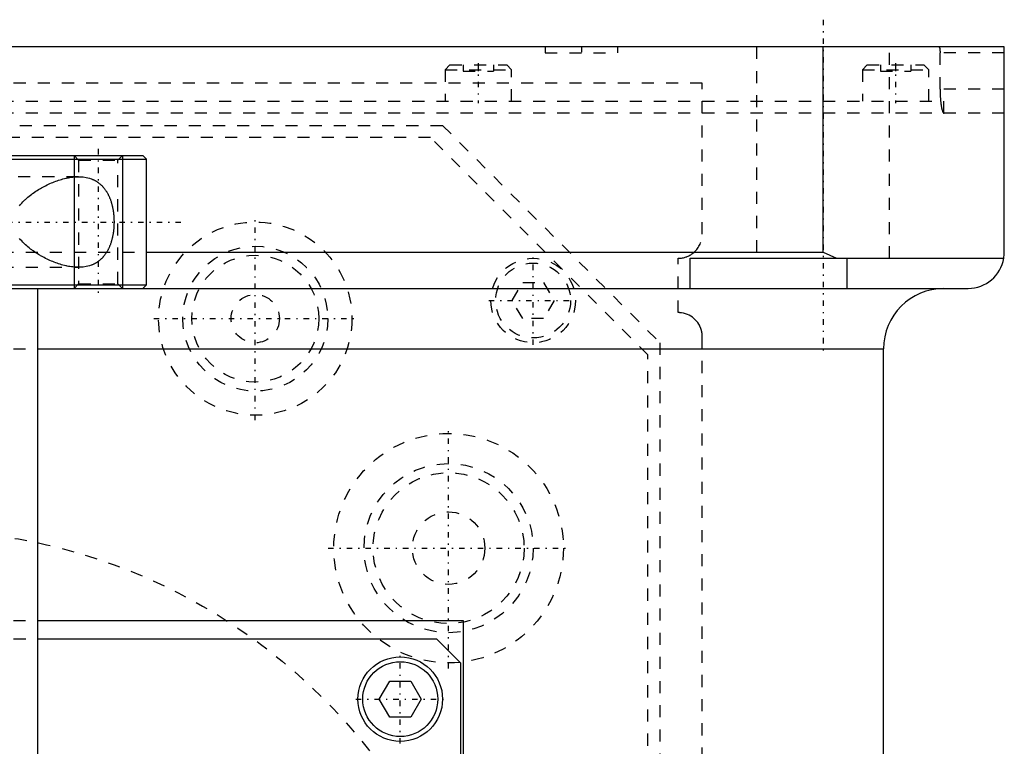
# Model space of a CAD drawing. Extents: x -90 to 90, y -97 to 327.
# Tile 10 of 10: x 9 to 90, y 259 to 319. Entities that reach past the tile are written whole.
import ezdxf

# ---------------------------------------------------------------- set-up
doc = ezdxf.new("R2010")
doc.units = 0
doc.linetypes.add('CENTER', pattern=[1.5, 0.45, -0.5, 0.05, -0.5])
doc.linetypes.add('DASHED', pattern=[2, 1, -1])
for name, color, linetype in [('AM_0', 7, 'CONTINUOUS'), ('AM_10', 7, 'CONTINUOUS'), ('AM_3', 7, 'DASHED'), ('AM_7', 7, 'CENTER')]:
    doc.layers.add(name, color=color, linetype=linetype)

msp = doc.modelspace()

# ---------------------------------------------------------------- linework, layer by layer
at = {"layer": 'AM_0', "color": 7, "linetype": 'CONTINUOUS'}
for p, q in [((90, 316.5), (-90, 316.5)), ((75, 299.5), (75, 316.5)), ((90, 299.5), (90, 316.5)), ((-18.7, 307.5), (18.7, 307.5)), ((19, 307.2), (18.7, 307.5)), ((0.75, 307.2), (19, 307.2)), ((19, 296.8), (19, 307.2)), ((19, 299.5), (75, 299.5)), ((75, 299.5), (76.121, 299)), ((64, 299), (89.958, 299)), ((64, 296.5), (64, 299)), ((77, 296.5), (77, 299)), ((0.75, 296.8), (19, 296.8)), ((18.7, 296.5), (19, 296.8)), ((0.75, 296.5), (18.7, 296.5)), ((10, 212.5), (10, 296.5)), ((10, 296.5), (87, 296.5)), ((10.011, 291.5), (80, 291.5)), ((80, 30), (80, 291.5)), ((10.011, 269), (45.211, 269)), ((45.211, 269), (45.211, 244.674)), ((10, 267.5), (43, 267.5)), ((43, 267.5), (45, 265.5)), ((45, 265.5), (45, 245.02)), ((38.268, 262.5), (39.134, 264)), ((39.134, 264), (40.866, 264)), ((40.866, 264), (41.732, 262.5)), ((39.134, 261), (38.268, 262.5)), ((41.732, 262.5), (40.866, 261)), ((40.866, 261), (39.134, 261))]:
    msp.add_line(p, q, dxfattribs=at)
for points in [[(8.49, 303.352, 0), (8.579, 303.463, 0), (8.673, 303.571, 0), (8.77, 303.676, 0), (8.871, 303.778, 0), (8.922, 303.827, 0), (8.974, 303.876, 0), (9.079, 303.971, 0), (9.186, 304.062, 0), (9.293, 304.151, 0), (9.401, 304.235, 0), (9.509, 304.316, 0), (9.563, 304.356, 0), (9.617, 304.394, 0), (9.726, 304.469, 0), (9.836, 304.543, 0), (9.948, 304.615, 0), (10.062, 304.686, 0), (10.176, 304.754, 0), (10.234, 304.788, 0), (10.292, 304.821, 0), (10.409, 304.886, 0), (10.527, 304.948, 0), (10.645, 305.009, 0), (10.765, 305.068, 0), (10.884, 305.125, 0), (10.944, 305.152, 0), (11.004, 305.179, 0), (11.124, 305.231, 0), (11.245, 305.281, 0), (11.305, 305.306, 0), (11.365, 305.329, 0), (11.486, 305.375, 0), (11.606, 305.418, 0), (11.666, 305.438, 0), (11.726, 305.458, 0), (11.845, 305.496, 0), (11.964, 305.532, 0), (12.083, 305.565, 0), (12.2, 305.595, 0), (12.317, 305.623, 0), (12.375, 305.636, 0), (12.433, 305.648, 0), (12.548, 305.671, 0), (12.662, 305.69, 0), (12.775, 305.707, 0), (12.886, 305.721, 0), (12.996, 305.733, 0), (13.051, 305.737, 0), (13.105, 305.741, 0), (13.212, 305.747, 0), (13.318, 305.75, 0), (13.37, 305.75, 0)], [(13.37, 305.75, 0), (13.498, 305.748, 0), (13.757, 305.729, 0), (14.013, 305.69, 0), (14.14, 305.662, 0), (14.265, 305.628, 0), (14.409, 305.58, 0), (14.45, 305.565, 0), (14.49, 305.549, 0), (14.51, 305.541, 0), (14.53, 305.533, 0), (14.57, 305.516, 0), (14.609, 305.498, 0), (14.648, 305.479, 0), (14.687, 305.46, 0), (14.725, 305.44, 0), (14.744, 305.43, 0), (14.763, 305.419, 0), (14.801, 305.398, 0), (14.839, 305.376, 0), (14.876, 305.353, 0), (14.912, 305.329, 0), (14.949, 305.305, 0), (14.967, 305.292, 0), (14.985, 305.28, 0), (15.02, 305.254, 0), (15.055, 305.227, 0), (15.09, 305.2, 0), (15.124, 305.172, 0), (15.158, 305.144, 0), (15.175, 305.129, 0), (15.192, 305.114, 0), (15.225, 305.084, 0), (15.257, 305.054, 0), (15.289, 305.022, 0), (15.321, 304.99, 0), (15.352, 304.957, 0), (15.368, 304.941, 0), (15.383, 304.924, 0), (15.413, 304.89, 0), (15.443, 304.855, 0), (15.458, 304.838, 0), (15.472, 304.82, 0), (15.501, 304.784, 0), (15.529, 304.747, 0), (15.543, 304.728, 0), (15.557, 304.71, 0), (15.584, 304.672, 0), (15.611, 304.633, 0), (15.637, 304.594, 0), (15.663, 304.555, 0), (15.689, 304.514, 0), (15.701, 304.494, 0), (15.714, 304.473, 0), (15.738, 304.431, 0), (15.763, 304.388, 0), (15.786, 304.344, 0), (15.81, 304.299, 0), (15.833, 304.254, 0), (15.845, 304.23, 0), (15.856, 304.207, 0), (15.878, 304.16, 0), (15.9, 304.111, 0), (15.922, 304.062, 0), (15.943, 304.013, 0), (15.963, 303.962, 0), (15.973, 303.936, 0), (15.983, 303.911, 0), (16.003, 303.858, 0), (16.021, 303.806, 0), (16.04, 303.752, 0), (16.058, 303.698, 0), (16.075, 303.643, 0), (16.083, 303.616, 0), (16.091, 303.588, 0), (16.107, 303.532, 0), (16.123, 303.475, 0), (16.138, 303.418, 0), (16.152, 303.361, 0), (16.166, 303.303, 0), (16.172, 303.273, 0), (16.179, 303.244, 0), (16.191, 303.185, 0), (16.203, 303.126, 0), (16.209, 303.096, 0), (16.214, 303.066, 0), (16.225, 303.006, 0), (16.234, 302.946, 0), (16.239, 302.916, 0), (16.244, 302.885, 0), (16.252, 302.825, 0), (16.26, 302.764, 0), (16.268, 302.703, 0), (16.274, 302.641, 0), (16.281, 302.58, 0), (16.283, 302.549, 0), (16.286, 302.519, 0), (16.291, 302.457, 0), (16.295, 302.396, 0), (16.299, 302.334, 0), (16.302, 302.273, 0), (16.304, 302.212, 0), (16.305, 302.182, 0), (16.306, 302.151, 0), (16.307, 302.091, 0), (16.308, 302.03, 0), (16.308, 302, 0)], [(16.308, 302, 0), (16.308, 301.97, 0), (16.307, 301.909, 0), (16.306, 301.849, 0), (16.305, 301.818, 0), (16.304, 301.788, 0), (16.302, 301.727, 0), (16.299, 301.666, 0), (16.295, 301.604, 0), (16.291, 301.543, 0), (16.286, 301.481, 0), (16.283, 301.451, 0), (16.281, 301.42, 0), (16.274, 301.359, 0), (16.268, 301.297, 0), (16.26, 301.236, 0), (16.252, 301.175, 0), (16.244, 301.115, 0), (16.239, 301.084, 0), (16.234, 301.054, 0), (16.225, 300.994, 0), (16.214, 300.934, 0), (16.209, 300.904, 0), (16.203, 300.874, 0), (16.191, 300.815, 0), (16.179, 300.756, 0), (16.172, 300.727, 0), (16.166, 300.697, 0), (16.152, 300.639, 0), (16.138, 300.582, 0), (16.123, 300.525, 0), (16.107, 300.468, 0), (16.091, 300.412, 0), (16.083, 300.384, 0), (16.075, 300.357, 0), (16.058, 300.302, 0), (16.04, 300.248, 0), (16.021, 300.194, 0), (16.003, 300.142, 0), (15.983, 300.089, 0), (15.973, 300.064, 0), (15.963, 300.038, 0), (15.943, 299.987, 0), (15.922, 299.938, 0), (15.9, 299.889, 0), (15.878, 299.84, 0), (15.856, 299.793, 0), (15.845, 299.77, 0), (15.833, 299.746, 0), (15.81, 299.701, 0), (15.786, 299.656, 0), (15.763, 299.612, 0), (15.738, 299.569, 0), (15.714, 299.527, 0), (15.701, 299.506, 0), (15.689, 299.486, 0), (15.663, 299.445, 0), (15.637, 299.406, 0), (15.611, 299.367, 0), (15.584, 299.328, 0), (15.557, 299.29, 0), (15.543, 299.272, 0), (15.529, 299.253, 0), (15.501, 299.216, 0), (15.472, 299.18, 0), (15.458, 299.162, 0), (15.443, 299.145, 0), (15.413, 299.11, 0), (15.383, 299.076, 0), (15.368, 299.059, 0), (15.352, 299.043, 0), (15.321, 299.01, 0), (15.289, 298.978, 0), (15.257, 298.946, 0), (15.225, 298.916, 0), (15.192, 298.886, 0), (15.175, 298.871, 0), (15.158, 298.856, 0), (15.124, 298.828, 0), (15.09, 298.8, 0), (15.055, 298.773, 0), (15.02, 298.746, 0), (14.985, 298.72, 0), (14.967, 298.708, 0), (14.949, 298.695, 0), (14.912, 298.671, 0), (14.876, 298.647, 0), (14.839, 298.624, 0), (14.801, 298.602, 0), (14.763, 298.581, 0), (14.744, 298.57, 0), (14.725, 298.56, 0), (14.687, 298.54, 0), (14.648, 298.521, 0), (14.609, 298.502, 0), (14.57, 298.484, 0), (14.53, 298.467, 0), (14.51, 298.459, 0), (14.49, 298.451, 0), (14.45, 298.435, 0), (14.409, 298.42, 0), (14.265, 298.372, 0), (14.14, 298.338, 0), (14.013, 298.31, 0), (13.757, 298.271, 0), (13.498, 298.252, 0), (13.37, 298.25, 0)], [(13.37, 298.25, 0), (13.318, 298.25, 0), (13.212, 298.253, 0), (13.105, 298.259, 0), (13.051, 298.263, 0), (12.996, 298.267, 0), (12.886, 298.279, 0), (12.775, 298.293, 0), (12.662, 298.31, 0), (12.548, 298.329, 0), (12.433, 298.352, 0), (12.375, 298.364, 0), (12.317, 298.377, 0), (12.2, 298.405, 0), (12.083, 298.435, 0), (11.964, 298.468, 0), (11.845, 298.504, 0), (11.726, 298.542, 0), (11.666, 298.562, 0), (11.606, 298.582, 0), (11.486, 298.625, 0), (11.365, 298.671, 0), (11.305, 298.694, 0), (11.245, 298.719, 0), (11.124, 298.769, 0), (11.004, 298.821, 0), (10.944, 298.848, 0), (10.884, 298.875, 0), (10.765, 298.932, 0), (10.645, 298.991, 0), (10.527, 299.052, 0), (10.409, 299.114, 0), (10.292, 299.179, 0), (10.234, 299.212, 0), (10.176, 299.246, 0), (10.062, 299.314, 0), (9.948, 299.385, 0), (9.836, 299.457, 0), (9.726, 299.531, 0), (9.617, 299.606, 0), (9.563, 299.644, 0), (9.509, 299.684, 0), (9.401, 299.765, 0), (9.293, 299.849, 0), (9.186, 299.938, 0), (9.079, 300.029, 0), (8.974, 300.124, 0), (8.922, 300.173, 0), (8.871, 300.222, 0), (8.77, 300.324, 0), (8.673, 300.429, 0), (8.579, 300.537, 0), (8.49, 300.648, 0)], [(89.958, 299, 0), (89.971, 299.084, 0), (89.99, 299.251, 0), (89.999, 299.418, 0), (90, 299.5, 0)]]:
    msp.add_polyline3d(points, dxfattribs=at)
for radius in [3.5, 3.1]:
    msp.add_circle((40, 262.5), radius, dxfattribs=at)
for centre, radius, start, end in [((87, 299.5), 3, 270, 350.40593), ((85, 291.5), 5, 90, 180)]:
    msp.add_arc(centre, radius, start, end, dxfattribs=at)
at = {"layer": 'AM_10', "color": 7, "linetype": 'CONTINUOUS'}
for p, q in [((13, 307.5), (13, 296.5)), ((17, 307.5), (17, 296.5))]:
    msp.add_line(p, q, dxfattribs=at)
at = {"layer": 'AM_3', "color": 6, "linetype": 'DASHED'}
for p, q in [((52, 316.5), (52, 316)), ((58, 316), (58, 316.5)), ((69.5, 316.5), (69.5, 299)), ((80.5, 299), (80.5, 316.5)), ((52, 316), (58, 316)), ((90, 316), (84.682, 316)), ((84.682, 313), (84.682, 316)), ((44.11, 315), (43.71, 314.6)), ((43.71, 314.6), (43.71, 312)), ((43.71, 314.6), (49.21, 314.6)), ((44.11, 315), (48.81, 315)), ((45.21, 315), (45.21, 314.5)), ((46.46, 315), (46.46, 314.5)), ((47.71, 315), (47.71, 314.5)), ((49.21, 314.6), (48.81, 315)), ((49.21, 312), (49.21, 314.6)), ((78.65, 315), (78.25, 314.6)), ((78.25, 314.6), (78.25, 312)), ((78.25, 314.6), (83.75, 314.6)), ((78.65, 315), (83.35, 315)), ((79.75, 315), (79.75, 314.5)), ((81, 315), (81, 314.5)), ((82.25, 315), (82.25, 314.5)), ((83.75, 314.6), (83.35, 315)), ((83.75, 312), (83.75, 314.6)), ((45.21, 314.5), (47.71, 314.5)), ((79.75, 314.5), (82.25, 314.5)), ((65, 313.5), (-65, 313.5)), ((65, 301), (65, 313.5)), ((90, 313), (84.682, 313)), ((-85, 312), (85, 312)), ((85, 311), (85, 312)), ((90, 311), (-90, 311)), ((-43.5, 310), (43.5, 310)), ((43.5, 310), (61.5, 292)), ((42.5, 309), (-42.5, 309)), ((60.5, 291), (42.5, 309)), ((13, 307.5), (13.379, 307.121)), ((16.621, 307.121), (17, 307.5)), ((13.379, 307.121), (13.379, 296.879)), ((13.379, 307.121), (16.621, 307.121)), ((16.621, 296.879), (16.621, 307.121)), ((13.37, 305.75), (3, 305.75)), ((-19, 299.5), (19, 299.5)), ((63, 294.5), (63, 299)), ((3, 298.25), (13.37, 298.25)), ((13.379, 296.879), (13, 296.5)), ((13.379, 296.879), (16.621, 296.879)), ((17, 296.5), (16.621, 296.879)), ((49.268, 295.5), (50.134, 297)), ((50.134, 297), (51.866, 297)), ((51.866, 297), (52.732, 295.5)), ((-10, 296.5), (10, 296.5)), ((50.134, 294), (49.268, 295.5)), ((52.732, 295.5), (51.866, 294)), ((51.866, 294), (50.134, 294)), ((61.5, 292), (61.5, 154.982)), ((65, 37.5), (65, 292.5)), ((-10.011, 291.5), (10.011, 291.5)), ((60.5, 156.646), (60.5, 291)), ((-10.011, 269), (10.011, 269)), ((-10, 267.5), (10, 267.5))]:
    msp.add_line(p, q, dxfattribs=at)
for points in [[(84.592, 316.5, 0), (84.592, 316.5, 0), (84.594, 316.5, 0), (84.595, 316.5, 0), (84.595, 316.5, 0), (84.596, 316.499, 0), (84.597, 316.499, 0), (84.599, 316.499, 0), (84.6, 316.498, 0), (84.601, 316.497, 0), (84.603, 316.496, 0), (84.603, 316.496, 0), (84.604, 316.496, 0), (84.605, 316.494, 0), (84.606, 316.493, 0), (84.608, 316.492, 0), (84.609, 316.491, 0), (84.61, 316.489, 0), (84.611, 316.489, 0), (84.612, 316.488, 0), (84.613, 316.486, 0), (84.614, 316.484, 0), (84.615, 316.484, 0), (84.616, 316.483, 0), (84.617, 316.481, 0), (84.618, 316.479, 0), (84.619, 316.477, 0), (84.619, 316.476, 0), (84.621, 316.474, 0), (84.622, 316.472, 0), (84.623, 316.469, 0), (84.624, 316.467, 0), (84.626, 316.464, 0), (84.626, 316.462, 0), (84.627, 316.461, 0), (84.628, 316.458, 0), (84.629, 316.455, 0), (84.631, 316.452, 0), (84.632, 316.449, 0), (84.633, 316.446, 0), (84.634, 316.444, 0), (84.634, 316.442, 0), (84.635, 316.439, 0), (84.636, 316.435, 0), (84.638, 316.431, 0), (84.639, 316.428, 0), (84.64, 316.424, 0), (84.64, 316.422, 0), (84.641, 316.42, 0), (84.642, 316.416, 0), (84.643, 316.412, 0), (84.644, 316.408, 0), (84.645, 316.403, 0), (84.646, 316.399, 0), (84.647, 316.397, 0), (84.647, 316.395, 0), (84.648, 316.39, 0), (84.649, 316.386, 0), (84.65, 316.381, 0), (84.651, 316.376, 0), (84.652, 316.372, 0), (84.653, 316.369, 0), (84.653, 316.367, 0), (84.654, 316.362, 0), (84.655, 316.357, 0), (84.655, 316.355, 0), (84.656, 316.352, 0), (84.657, 316.347, 0), (84.658, 316.342, 0), (84.658, 316.34, 0), (84.659, 316.337, 0), (84.659, 316.332, 0), (84.66, 316.326, 0), (84.661, 316.321, 0), (84.662, 316.315, 0), (84.663, 316.31, 0), (84.663, 316.307, 0), (84.663, 316.304, 0), (84.664, 316.298, 0), (84.665, 316.292, 0), (84.666, 316.286, 0), (84.666, 316.28, 0), (84.667, 316.274, 0), (84.668, 316.271, 0), (84.668, 316.268, 0), (84.669, 316.262, 0), (84.669, 316.256, 0), (84.67, 316.249, 0), (84.671, 316.243, 0), (84.671, 316.236, 0), (84.672, 316.233, 0), (84.672, 316.23, 0), (84.672, 316.223, 0), (84.673, 316.216, 0), (84.674, 316.21, 0), (84.674, 316.203, 0), (84.675, 316.196, 0), (84.675, 316.193, 0), (84.675, 316.189, 0), (84.676, 316.182, 0), (84.676, 316.175, 0), (84.677, 316.168, 0), (84.677, 316.161, 0), (84.677, 316.154, 0), (84.678, 316.151, 0), (84.678, 316.147, 0), (84.678, 316.14, 0), (84.679, 316.133, 0), (84.679, 316.129, 0), (84.679, 316.126, 0), (84.679, 316.119, 0), (84.68, 316.111, 0), (84.68, 316.108, 0), (84.68, 316.104, 0), (84.68, 316.097, 0), (84.68, 316.09, 0), (84.681, 316.082, 0), (84.681, 316.075, 0), (84.681, 316.068, 0), (84.681, 316.064, 0), (84.681, 316.061, 0), (84.681, 316.054, 0), (84.681, 316.046, 0), (84.681, 316.039, 0), (84.682, 316.032, 0), (84.682, 316.025, 0), (84.682, 316.021, 0), (84.682, 316.018, 0), (84.682, 316.011, 0), (84.682, 316.004, 0), (84.682, 316, 0)], [(84.682, 313, 0), (84.682, 312.972, 0), (84.682, 312.916, 0), (84.683, 312.859, 0), (84.683, 312.831, 0), (84.683, 312.802, 0), (84.685, 312.745, 0), (84.686, 312.688, 0), (84.688, 312.631, 0), (84.69, 312.574, 0), (84.692, 312.517, 0), (84.694, 312.488, 0), (84.695, 312.46, 0), (84.698, 312.403, 0), (84.701, 312.347, 0), (84.705, 312.292, 0), (84.708, 312.237, 0), (84.712, 312.183, 0), (84.715, 312.156, 0), (84.717, 312.129, 0), (84.721, 312.077, 0), (84.726, 312.025, 0), (84.729, 312, 0)], [(84.729, 312, 0), (84.734, 311.951, 0), (84.745, 311.856, 0), (84.756, 311.765, 0), (84.762, 311.722, 0), (84.768, 311.68, 0), (84.781, 311.599, 0), (84.794, 311.524, 0), (84.808, 311.452, 0), (84.823, 311.383, 0), (84.839, 311.32, 0), (84.847, 311.289, 0), (84.855, 311.261, 0), (84.871, 311.207, 0), (84.888, 311.16, 0), (84.906, 311.118, 0), (84.923, 311.082, 0), (84.94, 311.053, 0), (84.949, 311.041, 0), (84.958, 311.03, 0), (84.975, 311.014, 0), (84.992, 311.004, 0), (85.001, 311.001, 0)], [(85.001, 311.001, 0), (85.003, 311.001, 0), (85.006, 311, 0), (85.01, 311, 0), (85.012, 311, 0)], [(63, 299, 0), (63.039, 299, 0), (63.117, 299.003, 0), (63.196, 299.01, 0), (63.236, 299.014, 0), (63.276, 299.019, 0), (63.356, 299.032, 0), (63.436, 299.048, 0), (63.516, 299.068, 0), (63.595, 299.091, 0), (63.674, 299.117, 0), (63.712, 299.131, 0), (63.75, 299.146, 0), (63.826, 299.178, 0), (63.899, 299.213, 0), (63.97, 299.251, 0), (64.039, 299.291, 0), (64.105, 299.333, 0), (64.137, 299.355, 0), (64.169, 299.377, 0), (64.231, 299.424, 0), (64.293, 299.474, 0), (64.323, 299.5, 0)], [(65, 292.5, 0), (65, 292.521, 0), (64.999, 292.562, 0), (64.997, 292.602, 0), (64.996, 292.622, 0), (64.995, 292.642, 0), (64.992, 292.68, 0), (64.988, 292.719, 0), (64.984, 292.756, 0), (64.978, 292.793, 0), (64.973, 292.829, 0), (64.97, 292.847, 0), (64.966, 292.865, 0), (64.96, 292.9, 0), (64.952, 292.934, 0), (64.945, 292.967, 0), (64.937, 293, 0), (64.928, 293.032, 0), (64.924, 293.048, 0), (64.919, 293.063, 0), (64.91, 293.094, 0), (64.9, 293.125, 0), (64.895, 293.14, 0), (64.89, 293.155, 0), (64.879, 293.184, 0), (64.868, 293.213, 0), (64.863, 293.228, 0), (64.857, 293.242, 0), (64.846, 293.27, 0), (64.834, 293.297, 0), (64.822, 293.324, 0), (64.81, 293.351, 0), (64.798, 293.377, 0), (64.791, 293.389, 0), (64.785, 293.402, 0), (64.772, 293.427, 0), (64.759, 293.451, 0), (64.712, 293.533, 0), (64.624, 293.668, 0), (64.526, 293.793, 0), (64.418, 293.91, 0), (64.361, 293.965, 0), (64.302, 294.018, 0), (64.178, 294.116, 0), (64.047, 294.204, 0), (63.909, 294.281, 0), (63.764, 294.348, 0), (63.609, 294.405, 0), (63.529, 294.429, 0), (63.447, 294.449, 0), (63.276, 294.481, 0), (63.171, 294.493, 0), (63.141, 294.495, 0), (63.11, 294.497, 0), (63.095, 294.498, 0), (63.079, 294.498, 0), (63.048, 294.499, 0), (63.016, 294.5, 0), (63, 294.5, 0)]]:
    msp.add_polyline3d(points, dxfattribs=at)
for centre, radius in [((28, 294), 8), ((28, 294), 6), ((28, 294), 5.25), ((51, 295.5), 3.5), ((51, 295.5), 3.1), ((28, 294), 2), ((44, 275), 9.5), ((44, 275), 7), ((44, 275), 6.25), ((44, 275), 3), ((0, 229), 47.5)]:
    msp.add_circle(centre, radius, dxfattribs=at)
msp.add_arc((63, 301), 2, 311.40962, 0, dxfattribs=at)
at = {"layer": 'AM_7', "color": 4, "linetype": 'CENTER'}
for p, q in [((75, 318.75), (75, 291.25)), ((55, 316.525), (55, 315.975)), ((46.46, 315.15), (46.46, 311.85)), ((81, 315.15), (81, 311.85)), ((15, 308.05), (15, 295.95)), ((28, 285.6), (28, 302.4)), ((-22, 302), (22, 302)), ((51, 291.825), (51, 299.175)), ((47.325, 295.5), (54.675, 295.5)), ((19.6, 294), (36.4, 294)), ((44, 265.025), (44, 284.975)), ((34.025, 275), (53.975, 275)), ((40, 258.825), (40, 266.175)), ((36.325, 262.5), (43.675, 262.5))]:
    msp.add_line(p, q, dxfattribs=at)

doc.saveas('drawing.dxf')
